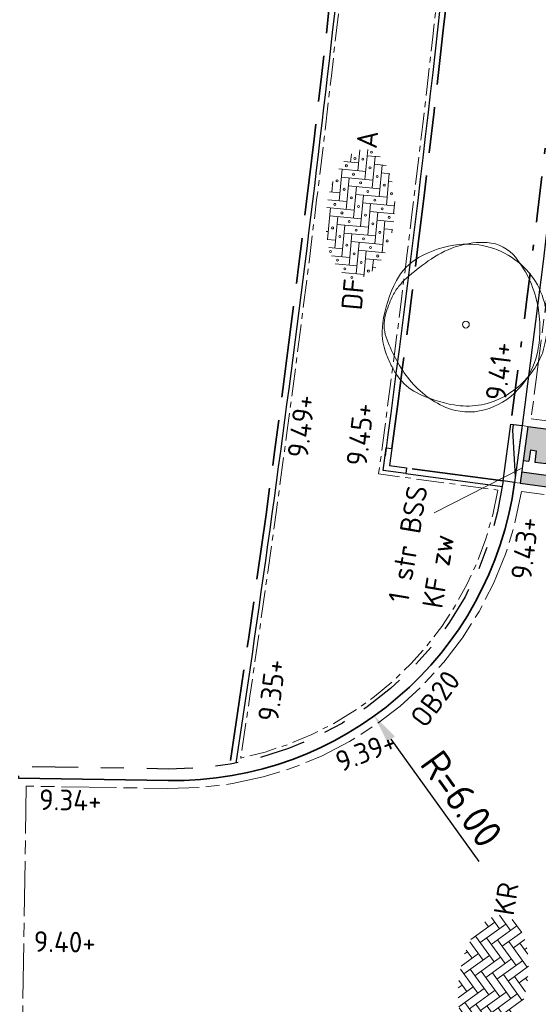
# Model space of a CAD drawing. Header units: metres. Extents: x 167072 to 168585, y 462393 to 462997.
# Tile 84 of 95: x 167509 to 167518, y 462612 to 462629. Entities that reach past the tile are written whole.
import ezdxf
from ezdxf.enums import TextEntityAlignment as Align

# ---------------------------------------------------------------- set-up
doc = ezdxf.new("R2010")
doc.units = ezdxf.units.M
doc.header["$LTSCALE"] = 0.2
for name, pattern in [('ACAD_ISO04W100', [30, 24, -3, 0, -3]), ('ACAD_ISO08W100', [36, 24, -3, 6, -3]), ('VH-GELEIDEBAND_50X200', [8, 4, -2, 0, -2]), ('VH-OPSLUITBAND', [10, 4, -2, 2, -2]), ('VH-OPSLUITBAND_100X200', [16, 8, -2, 4, -2])]:
    doc.linetypes.add(name, pattern=pattern)
doc.layers.get('0').update_dxf_attribs({"lineweight": 25})
for name, color, linetype, lineweight in [('N-WE-GR-BOOM_3e_grootte-S', 252, 'Continuous', 9), ('N-WE-VH-DREMPEL_PREFAB_ELEMENT-S', 30, 'Continuous', 25), ('N-WE-VH-KANTOPSLUITING-T18', 10, 'Continuous', 18), ('N-WE-VH-KANTOPSLUITING_GELEIDEBAND_50X200-G', 20, 'VH-GELEIDEBAND_50X200', 35), ('N-WE-VH-KANTOPSLUITING_OPSLUITBAND_100X200-G', 150, 'VH-OPSLUITBAND_100X200', 35), ('N-WE-VH-KANTOPSLUITING_OPSLUITBAND_100X200_HOEKSTUK-S', 150, 'Continuous', 25), ('N-WE-VH-KANTOPSLUITING_OPSLUITBAND_200X200-G', 150, 'VH-OPSLUITBAND', 25), ('N-WE-VH-KANTOPSLUITING_VERLOOPBAND-S', 2, 'Continuous', 25), ('N-WE-VH-KANTOPSLUITING_VOORKANTBAND_GB_50x200-G', 3, 'Continuous', 25), ('N-WE-VH-KANTOPSLUITING_VOORKANTBAND_OB_100x200-G', 2, 'Continuous', 25), ('N-WE-VH-KANTOPSLUITING_VOORKANTBAND_OB_200x200-G', 3, 'Continuous', 35), ('N-WE-VH-KANTVERHARDING_BSS_LANGS_BAND_DUBBELE_STREKLAAG-G', 10, 'ACAD_ISO08W100', 18), ('N-WE-VH-KANTVERHARDING_BSS_ZWART_STREKLAAG_DREMPEL-G', 10, 'ACAD_ISO04W100', 13), ('N-WE-VH-KANTVERHARDING_SBS_A_ENKELE_STREKLAAG-G', 10, 'ACAD_ISO04W100', 13), ('N-WE-VH-VERHARDING_BETONSTRAATSTEEN-S', 11, 'Continuous', 13), ('N-WE-VH-VERHARDING_STRAATBAKSTEEN-S', 11, 'Continuous', 13), ('TB63_BOOM', 252, 'Continuous', 9), ('X-XX-AL-HOOGTELABEL-T25', 1, 'Continuous', 25)]:
    doc.layers.add(name, color=color, linetype=linetype, lineweight=lineweight)
doc.layers.add('TM00_MAATVOERING', color=1, linetype='Continuous')
doc.styles.add('NLCS-ISO', font='NLCS-ISO.ttf')
doc.styles.add('NLCS-ISO-M200-T18', font='NLCS-ISO.ttf', dxfattribs={"height": 0.36})
doc.styles.add('NLCS-ISO-M200-T25', font='NLCS-ISO.ttf', dxfattribs={"height": 0.5})
doc.dimstyles.new('NLCS-M200-T25-PIJL_L2_H1', dxfattribs={"dimscale": 0.2, "dimtxt": 2.5, "dimasz": 2.5, "dimexe": 2, "dimexo": 2, "dimgap": 0.7, "dimtad": 1, "dimzin": 0, "dimdsep": 46, "dimtxsty": 'NLCS-ISO-M200-T25', "dimcen": 0, "dimdle": 2, "dimclrd": 256, "dimclre": 256, "dimclrt": 256, "dimadec": 1, "dimazin": 0, "dimtfac": 1, "dimtdec": 3, "dimtofl": 0, "dimtmove": 0, "dimatfit": 3, "dimfxl": 2, "dimfxlon": 1, "dimtfillclr": 256, "dimtolj": 1, "dimtzin": 0, "dimlwd": -1, "dimlwe": -1, "dimarcsym": 0})

# ---------------------------------------------------------------- blocks, each defined once
blk = doc.blocks.new('N-SVH-DREMPEL_PREFAB_1000X600')
h = blk.add_hatch(color=253)
h.dxf.hatch_style = 1
h.paths.add_polyline_path([(0.6, 1), (0, 1), (0, 0.8), (0.6, 0.8)])
h.paths.add_polyline_path([(0.4, 0.6), (0.2, 0.6), (0.2, 0.2), (0.1, 0.2), (0.1, 0.6), (0, 0.6), (0, 0), (0.6, 0), (0.6, 0.6), (0.5, 0.6), (0.5, 0.4), (0.4, 0.4)])
for p, q in [((0.6, 1), (0, 1)), ((0, 0), (0, 1)), ((0.6, 0), (0.6, 1)), ((0.6, 0.8), (0, 0.8)), ((0.1, 0.6), (0, 0.6)), ((0.1, 0.2), (0.1, 0.6)), ((0.2, 0.2), (0.2, 0.6)), ((0.4, 0.6), (0.2, 0.6)), ((0.4, 0.4), (0.4, 0.6)), ((0.5, 0.4), (0.5, 0.6)), ((0.6, 0.6), (0.5, 0.6)), ((0.5, 0.4), (0.4, 0.4)), ((0.2, 0.2), (0.1, 0.2)), ((0.6, 0), (0, 0))]:
    blk.add_line(p, q)
blk = doc.blocks.new('SVH-VERLOOPBAND_GELEIDEBAND 50 200X200 HD_OPSLUITBAND 200X200 HD_L1000_LINKS-MM')
at = {"linetype": 'Continuous'}
blk.add_lwpolyline([(-1000, 200), (0, 200), (0, 0), (-1000, 0)], close=True, dxfattribs=at)
blk.add_lwpolyline([(-900, 0), (-100, 150), (0, 150)], dxfattribs=at)
blk = doc.blocks.new('SVH-SBS_DIKFORMAAT_ELLEBOOG-SO')
at = {"ltscale": 0.1}
for p, q in [((-2.07, 2.59), (-2.07, 1.38)), ((-1.38, 2.799), (-1.38, 2.07)), ((-1.38, 2.76), (1.38, 2.76)), ((-0.69, 2.946), (-0.69, 2.76)), ((0.69, 2.76), (0.69, 0)), ((1.38, 3.093), (1.38, 0.69)), ((2.07, 3.053), (2.07, 1.38)), ((2.76, 2.965), (2.76, 2.07)), ((2.76, 2.76), (3.709, 2.76)), ((3.45, 2.827), (3.45, 2.76)), ((-3.45, 1.898), (-3.45, 0)), ((-2.76, 2.302), (-2.76, 0.69)), ((-2.07, 2.07), (0.69, 2.07)), ((0, 2.07), (0, -0.69)), ((2.07, 2.07), (4.83, 2.07)), ((4.14, 2.07), (4.14, -0.69)), ((4.83, 2.356), (4.83, 0)), ((5.52, 1.975), (5.52, 0.69)), ((-4.14, 1.257), (-4.14, -0.69)), ((-2.76, 1.38), (0, 1.38)), ((-0.69, 1.38), (-0.69, -1.38)), ((1.38, 1.38), (4.14, 1.38)), ((3.45, 1.38), (3.45, -1.38)), ((5.52, 1.38), (6.22, 1.38)), ((6.21, 1.392), (6.21, 1.38)), ((-4.14, 0), (-1.38, 0)), ((-3.45, 0.69), (-0.69, 0.69)), ((-1.38, 0.69), (-1.38, -2.07)), ((0, 0), (2.76, 0)), ((0.69, 0.69), (3.45, 0.69)), ((2.76, 0.69), (2.76, -2.07)), ((4.14, 0), (6.745, 0)), ((4.83, 0.69), (6.646, 0.69)), ((-4.35, -0.69), (-2.07, -0.69)), ((-2.76, -0.69), (-2.76, -2.053)), ((-2.07, 0), (-2.07, -2.341)), ((-0.69, -0.69), (2.07, -0.69)), ((1.38, -0.69), (1.38, -2.845)), ((2.07, 0), (2.07, -2.76)), ((3.45, -0.69), (6.21, -0.69)), ((5.52, -0.69), (5.52, -1.726)), ((6.21, 0), (6.21, -1.143)), ((-3.789, -1.38), (-2.76, -1.38)), ((-3.45, -1.38), (-3.45, -1.649)), ((-1.38, -1.38), (1.38, -1.38)), ((0.69, -1.38), (0.69, -2.841)), ((2.76, -1.38), (5.52, -1.38)), ((4.83, -1.38), (4.83, -2.107)), ((-2.07, -2.07), (0.69, -2.07)), ((0, -2.07), (0, -2.793)), ((2.07, -2.07), (4.83, -2.07)), ((4.14, -2.07), (4.14, -2.38)), ((-0.278, -2.76), (0, -2.76)), ((1.38, -2.76), (2.461, -2.76))]:
    blk.add_line(p, q, dxfattribs=at)
for centre in [(-3.105, 1.725), (-2.415, 2.415), (-1.035, 1.725), (-0.345, 2.415), (1.035, 1.725), (1.725, 2.415), (3.105, 1.725), (3.795, 2.415), (5.175, 1.725), (-3.795, 1.035), (-1.725, 1.035), (0.345, 1.035), (2.415, 1.035), (4.485, 1.035), (5.865, 1.035), (-4.485, 0.345), (-2.415, 0.345), (-0.345, 0.345), (1.725, 0.345), (3.795, 0.345), (5.865, 0.345), (-3.105, -0.345), (-1.035, -0.345), (1.035, -0.345), (3.105, -0.345), (5.175, -0.345), (6.555, -0.345), (-3.795, -1.035), (-2.415, -1.725), (-1.725, -1.035), (-0.345, -1.725), (0.345, -1.035), (1.725, -1.725), (2.415, -1.035), (3.795, -1.725), (4.485, -1.035), (-1.035, -2.415), (1.035, -2.415), (3.105, -2.415)]:
    blk.add_circle(centre, 0.0881, dxfattribs=at)
at = {"style": 'NLCS-ISO'}
blk.add_attdef('FORMAAT', text='', height=1.8, dxfattribs=at).set_placement((-4.59, 0.124), align=Align.MIDDLE_RIGHT)
blk.add_attdef('KLEUR', text='', height=1.8, dxfattribs=at).set_placement((6.845, 0.124), align=Align.MIDDLE_LEFT)
at = {"style": 'NLCS-ISO', "flags": 1}
blk.add_attdef('FUNCTIE', text='', height=1.8, dxfattribs=at).set_placement((0.116, -3.585), align=Align.MIDDLE_CENTER)
blk = doc.blocks.new('SVH-BSS_DIKFORMAAT_KEPER-SO')
at = {"ltscale": 0.1}
for p, q in [((-2.823, 2.577), (-0.899, 0.653)), ((-2.043, 2.772), (-0.899, 1.629)), ((-1.387, 1.141), (0.436, 2.964)), ((-1.387, 2.117), (-0.545, 2.959)), ((-1.2, 2.905), (-0.899, 2.605)), ((0.077, 2.605), (2.028, 0.653)), ((0.707, 2.95), (2.028, 1.629)), ((1.54, 2.117), (2.169, 2.746)), ((1.817, 2.815), (2.028, 2.605)), ((-4.314, 1.141), (-2.904, 2.552)), ((-4.314, 0.165), (-2.363, 2.117)), ((-4.194, 1.996), (-3.827, 1.629)), ((-1.387, 0.165), (0.565, 2.117)), ((1.54, 1.141), (2.94, 2.54)), ((1.54, 0.165), (3.492, 2.117)), ((3.133, 2.475), (4.956, 0.653)), ((-5.254, 1.104), (-3.827, -0.323)), ((-4.771, 1.598), (-3.827, 0.653)), ((-4.314, -0.811), (-2.363, 1.141)), ((-2.851, 1.629), (-0.899, -0.323)), ((-1.387, -0.811), (0.565, 1.141)), ((0.077, 1.629), (2.028, -0.323)), ((1.54, -0.811), (3.492, 1.141)), ((3.004, 1.629), (4.956, -0.323)), ((4.468, 1.141), (4.854, 1.527)), ((4.468, 0.165), (5.318, 1.015)), ((-5.646, -0.191), (-5.29, 0.165)), ((-5.589, 0.464), (-3.827, -1.299)), ((-4.314, -1.787), (-2.363, 0.165)), ((-2.851, 0.653), (-0.899, -1.299)), ((-1.387, -1.787), (0.565, 0.165)), ((0.077, 0.653), (2.028, -1.299)), ((1.54, -1.787), (3.492, 0.165)), ((3.004, 0.653), (4.956, -1.299)), ((4.468, -0.811), (5.621, 0.342)), ((-5.566, -0.535), (-3.997, -2.104)), ((-5.388, -0.908), (-5.29, -0.811)), ((-3.769, -2.217), (-2.363, -0.811)), ((-2.851, -0.323), (-0.899, -2.275)), ((-1.387, -2.762), (0.565, -0.811)), ((0.077, -0.323), (2.028, -2.275)), ((1.54, -2.762), (3.492, -0.811)), ((3.004, -0.323), (4.49, -1.809)), ((4.468, -1.787), (5.444, -0.811)), ((-2.851, -1.299), (-1.25, -2.899)), ((0.077, -1.299), (1.626, -2.848)), ((3.004, -1.299), (3.873, -2.167)), ((-3.073, -2.496), (-2.363, -1.787)), ((-2.851, -2.275), (-2.444, -2.681)), ((-0.605, -2.956), (0.565, -1.787)), ((0.077, -2.275), (0.749, -2.947)), ((2.653, -2.626), (3.492, -1.787)), ((3.004, -2.275), (3.186, -2.457)), ((0.36, -2.967), (0.565, -2.762))]:
    blk.add_line(p, q, dxfattribs=at)
at = {"style": 'NLCS-ISO'}
blk.add_attdef('FORMAAT', text='', height=1.8, dxfattribs=at).set_placement((-5.746, 0), align=Align.MIDDLE_RIGHT)
blk.add_attdef('KLEUR', text='', height=1.8, dxfattribs=at).set_placement((5.721, 0), align=Align.MIDDLE_LEFT)
at = {"style": 'NLCS-ISO', "flags": 1}
blk.add_attdef('FUNCTIE', text='', height=1.8, dxfattribs=at).set_placement((0.116, -3.585), align=Align.MIDDLE_CENTER)
blk = doc.blocks.new('SB-BOOM19')
at = {"layer": 'TB63_BOOM', "linetype": 'Continuous'}
blk.add_circle((0, 0), 0.02, dxfattribs=at)
for centre, radius, start, end in [((0.0203, -0.1229), 0.5914, 95.7743, 119.9478), ((0.1213, -0.0898), 0.5712, 106.3689, 124.4478), ((0.095, -0.0002), 0.4778, 86.5891, 106.3683), ((0.0083, -0.0042), 0.472, 51.5393, 95.7734), ((0.1097, 0.2471), 0.2301, 38.2099, 86.5855), ((-0.108, 0.0998), 0.3344, 119.9475, 152.2845), ((0.6931, -0.9235), 1.5821, 124.4458, 130.3031), ((-0.22, -0.0124), 0.6496, 9.9831, 38.21), ((0.0238, 0.0153), 0.4471, 6.0223, 51.5393), ((0.2555, -0.0912), 0.745, 152.2851, 172.4004), ((-0.0365, -0.0633), 0.4542, 130.3005, 141.2454), ((-0.1609, 0.0365), 0.2946, 141.2444, 154.9906), ((0.2238, -0.1429), 0.7191, 154.9924, 163.7785), ((-0.2601, -0.0021), 0.2152, 163.7797, 199.3828), ((-0.2932, -0.0253), 0.724, 358.8883, 9.9834), ((-0.1026, 0.002), 0.5742, 350.2301, 6.0232), ((-0.1145, -0.0418), 0.3717, 172.3996, 201.0285), ((-0.2055, -0.027), 0.6362, 347.0493, 358.8877), ((0.3603, 0.2161), 0.8728, 199.3819, 216.8466), ((0.0664, -0.0271), 0.4027, 331.3474, 350.2303), ((-0.0266, -0.0682), 0.4527, 316.7622, 347.0499), ((0.1533, 0.0611), 0.6586, 201.0235, 207.8216), ((-0.0186, 0.0194), 0.4996, 296.8801, 331.348), ((0.0174, -0.0107), 0.5049, 207.8204, 215.5805), ((-0.1565, -0.1351), 0.2911, 215.5851, 243.3801), ((0.0953, 0.0175), 0.5417, 216.8467, 247.0462), ((0.0673, 0.3116), 0.7907, 243.3844, 260.1468), ((-0.0043, -0.0892), 0.4221, 285.3686, 316.7631), ((0.0075, -0.0323), 0.4417, 260.1457, 296.8807), ((0.0171, -0.1671), 0.3412, 247.0472, 285.3699)]:
    blk.add_arc(centre, radius, start, end, dxfattribs=at)
blk = doc.blocks.new('BOOM RODOR')
at = {"layer": 'TB63_BOOM', "xscale": 3, "yscale": 3}
blk.add_blockref('SB-BOOM19', (0, 0), dxfattribs=at)
blk = doc.blocks.new('*D88')
at = {"layer": 'Defpoints', "color": 0, "transparency": 16777216}
for p in [(167511.36, 462621.986), (167514.86, 462617.113)]:
    blk.add_point(p, dxfattribs=at)
at = {"layer": 'TM00_MAATVOERING', "transparency": 16777216}
blk.add_line((167516.686, 462614.571), (167515.152, 462616.707), dxfattribs=at)
blk.add_solid([(167515.22, 462616.756), (167515.084, 462616.659), (167514.86, 462617.113)], dxfattribs=at)
at = {"layer": 'TM00_MAATVOERING', "transparency": 16777216, "insert": (167516.382, 462615.664), "char_height": 0.5, "attachment_point": 5, "rotation": 305.6902, "style": 'NLCS-ISO-M200-T25'}
blk.add_mtext('\\A1;R=6.00', dxfattribs=at)
blk = doc.blocks.new('*U546')
blk.add_lwpolyline([(0, 100), (300, 100), (300, 400), (400, 400), (400, 0), (0, 0)], close=True)
at = {"flags": 5}
blk.add_attdef('BPNR', (556, 250), '', height=400, dxfattribs=at)

msp = doc.modelspace()

# ---------------------------------------------------------------- linework, layer by layer
at = {"layer": 'N-WE-VH-KANTOPSLUITING-T18'}
msp.add_line((167515.906, 462620.658), (167517.418, 462621.431), dxfattribs=at)
at = {"layer": 'N-WE-VH-KANTOPSLUITING_GELEIDEBAND_50X200-G', "flags": 128}
msp.add_lwpolyline([(167520.375, 462670.625), (167520.204, 462665.613), (167519.558, 462646.624), (167519.517, 462645.572, -0.008468), (167518.574, 462633.847, -0.008437), (167517.24, 462622.204)], format="xyb", dxfattribs=at)
at = {"layer": 'N-WE-VH-KANTOPSLUITING_OPSLUITBAND_100X200-G', "flags": 128}
msp.add_lwpolyline([(167514.53, 462633.797, -0.00004), (167514.524, 462633.742, -0.012825), (167512.341, 462616.27)], format="xyb", dxfattribs=at)
at = {"layer": 'N-WE-VH-KANTOPSLUITING_OPSLUITBAND_100X200-G'}
msp.add_lwpolyline([(167515.166, 462621.777, 0.008578), (167516.535, 462633.544, 0.00004), (167516.54, 462633.6)], format="xyb", dxfattribs=at)
msp.add_lwpolyline([(167517.108, 462621.213), (167515.423, 462621.439)], dxfattribs=at)
at = {"layer": 'N-WE-VH-KANTOPSLUITING_OPSLUITBAND_200X200-G', "flags": 128}
msp.add_lwpolyline([(167517.108, 462621.213, -0.380193), (167511.265, 462616.187), (167508.655, 462616.23), (167508.652, 462616.03)], format="xyb", dxfattribs=at)
at = {"layer": 'N-WE-VH-KANTOPSLUITING_VOORKANTBAND_GB_50x200-G', "flags": 128}
msp.add_lwpolyline([(167520.575, 462670.618), (167520.404, 462665.606), (167519.73, 462645.786, -0.008662), (167518.773, 462633.827, -0.008466), (167517.438, 462622.177, -0.008466)], format="xyb", dxfattribs=at)
at = {"layer": 'N-WE-VH-KANTOPSLUITING_VOORKANTBAND_OB_100x200-G', "flags": 128}
for points in [[(167514.629, 462633.787, -0.00004), (167514.624, 462633.732, -0.0128), (167512.445, 462616.289)], [(167516.441, 462633.61, -0.00004), (167516.435, 462633.554, -0.008683), (167515.047, 462621.646, -0.008683)]]:
    msp.add_lwpolyline(points, format="xyb", dxfattribs=at)
msp.add_lwpolyline([(167515.41, 462621.34), (167517.094, 462621.114)], dxfattribs=at)
at = {"layer": 'N-WE-VH-KANTOPSLUITING_VOORKANTBAND_OB_200x200-G', "flags": 128}
msp.add_lwpolyline([(167517.306, 462621.186, -0.380193), (167511.262, 462615.987), (167508.652, 462616.03)], format="xyb", dxfattribs=at)
at = {"layer": 'N-WE-VH-KANTVERHARDING_BSS_LANGS_BAND_DUBBELE_STREKLAAG-G', "ltscale": 0.2, "flags": 128}
msp.add_lwpolyline([(167517.596, 462622.297), (167522.273, 462621.667, 0.007932), (167523.553, 462632.774), (167518.855, 462633.233, -0.007917), (167517.595, 462622.297)], format="xyb", dxfattribs=at)
msp.add_lwpolyline([(167522.104, 462620.399), (167517.425, 462621.029, -0.373683), (167511.26, 462615.847), (167508.789, 462615.888), (167508.696, 462610.167, -0.450218), (167514.517, 462603.05), (167519.16, 462602.19), (167519.374, 462603.344, 0.012256)], format="xyb", close=True, dxfattribs=at)
at = {"layer": 'N-WE-VH-KANTVERHARDING_BSS_ZWART_STREKLAAG_DREMPEL-G', "ltscale": 0.1, "flags": 128}
msp.add_lwpolyline([(167517.539, 462622.164), (167517.438, 462622.177), (167517.306, 462621.186), (167517.405, 462621.173)], close=True, dxfattribs=at)
at = {"layer": 'N-WE-VH-KANTVERHARDING_SBS_A_ENKELE_STREKLAAG-G', "ltscale": 0.1, "flags": 128}
msp.add_lwpolyline([(167517.013, 462621.054, -0.309816), (167512.529, 462616.377, 0.012717), (167514.692, 462633.71), (167516.364, 462633.547, -0.008908), (167514.935, 462621.334)], format="xyb", close=True, dxfattribs=at)

# ---------------------------------------------------------------- block references
at = {"layer": 'N-WE-GR-BOOM_3e_grootte-S'}
msp.add_blockref('BOOM RODOR', (167516.456, 462623.94), dxfattribs=at)
at = {"layer": 'N-WE-VH-DREMPEL_PREFAB_ELEMENT-S', "rotation": 172.3316476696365}
msp.add_blockref('N-SVH-DREMPEL_PREFAB_1000X600', (167518.133, 462622.083), dxfattribs=at)
at = {"layer": 'N-WE-VH-KANTOPSLUITING_OPSLUITBAND_100X200_HOEKSTUK-S', "xscale": 0.001, "yscale": 0.001, "zscale": 0.001, "rotation": 262.336194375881}
msp.add_blockref('*U546', (167515.067, 462621.79), dxfattribs=at)
at = {"layer": 'N-WE-VH-KANTOPSLUITING_VERLOOPBAND-S', "lineweight": 25, "xscale": 0.001, "yscale": 0.001, "zscale": 0.001, "rotation": 82.4107716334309}
msp.add_blockref('SVH-VERLOOPBAND_GELEIDEBAND 50 200X200 HD_OPSLUITBAND 200X200 HD_L1000_LINKS-MM', (167517.438, 462622.177), dxfattribs=at)
at = {"layer": 'N-WE-VH-VERHARDING_BETONSTRAATSTEEN-S', "xscale": 0.2000000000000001, "yscale": 0.2000000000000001, "zscale": 0.2000000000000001, "rotation": 80.91019628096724}
msp.add_blockref('SVH-BSS_DIKFORMAAT_KEPER-SO', (167516.933, 462612.514), dxfattribs=at).add_auto_attribs({'FORMAAT': 'DF', 'KLEUR': 'KR'})
at = {"layer": 'N-WE-VH-VERHARDING_STRAATBAKSTEEN-S', "xscale": 0.2, "yscale": 0.2, "zscale": 0.2, "rotation": 84.70344262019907}
msp.add_blockref('SVH-SBS_DIKFORMAAT_ELLEBOOG-SO', (167514.62, 462625.649), dxfattribs=at).add_auto_attribs({'FORMAAT': 'DF', 'KLEUR': 'A'})

# ---------------------------------------------------------------- texts
at = {"layer": 'N-WE-VH-KANTOPSLUITING-T18', "char_height": 0.36, "attachment_point": 1, "style": 'NLCS-ISO-M200-T18'}
for s, insert, rotation in [('1 str BSS \\PKF zw', (167515.098, 462619.129), 80.5111), ('OB20', (167515.459, 462617.097), 53.122)]:
    msp.add_mtext(s, dxfattribs=dict(at, insert=insert, rotation=rotation))
at = {"layer": 'X-XX-AL-HOOGTELABEL-T25', "style": 'NLCS-ISO'}
for s, rotation, p in [('9.41+', 82.916, (167517.152, 462622.598)), ('9.49+', 82.916, (167513.698, 462621.598)), ('9.45+', 82.916, (167514.724, 462621.457)), ('9.43+', 82.916, (167517.596, 462619.474)), ('9.35+', 82.916, (167513.183, 462617.002)), ('9.39+', 21.5452, (167514.275, 462616.127)), ('9.34+', 359.0452, (167509.011, 462615.473)), ('9.40+', 359.0452, (167508.917, 462612.999))]:
    msp.add_text(s, height=0.36, rotation=rotation, dxfattribs=at).set_placement(p)

# ---------------------------------------------------------------- dimensions: what is measured, and where the dimension line sits
at = {"layer": 'TM00_MAATVOERING'}
dim = msp.add_radius_dim(center=(167511.36, 462621.986), mpoint=(167514.86, 462617.113), text='R=6.00', dimstyle='NLCS-M200-T25-PIJL_L2_H1', override={"dimpost": 'R=<>'}, dxfattribs=at)
dim.commit()
dim.dimension.update_dxf_attribs({"geometry": '*D88', "text_midpoint": (167516.382, 462615.664)})

doc.saveas('drawing.dxf')
